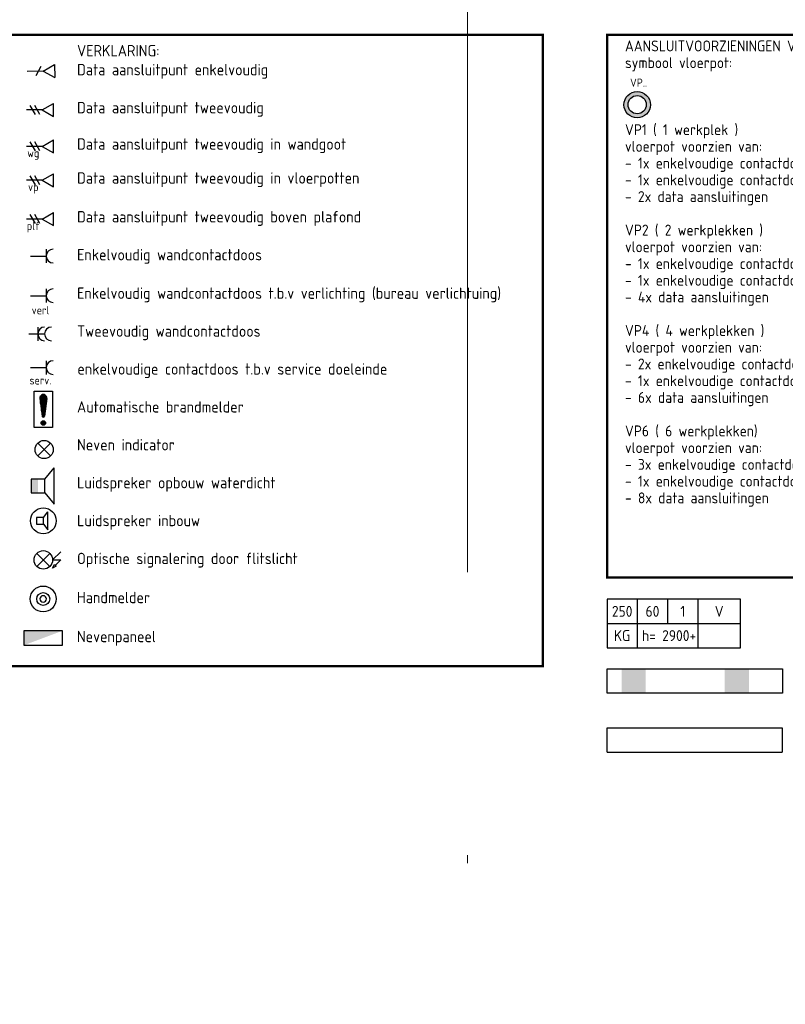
# Model space of a CAD drawing. Header units: millimetres. Extents: x -39149 to 267781, y -2340 to 58540.
# Tile 198 of 244: x 44872 to 54341, y 18454 to 30633. Entities that reach past the tile are written whole.
import ezdxf
from ezdxf.enums import TextEntityAlignment as Align

# ---------------------------------------------------------------- set-up
doc = ezdxf.new("R2010")
doc.units = ezdxf.units.MM
doc.header["$LTSCALE"] = 100
doc.header["$MEASUREMENT"] = 0
doc.linetypes.add('B0605', pattern=[141, 70, -35, 1, -35])
doc.linetypes.add('E_GOOT2', pattern=[2000, 1000, 1000])
for name, color, linetype in [('A Stramien', 7, 'Continuous'), ('AL$1A---_ALGEMEEN', 8, 'Continuous'), ('AL$1A---_ALGEMEEN--bestaand', 9, 'Continuous'), ('EL6221--_KRACHT_400', 3, 'Continuous'), ('EL6222--_KRACHT_230', 3, 'Continuous'), ('EL6311--_LICHT_BINNEN', 3, 'Continuous'), ('EL6441--_DATACOM', 3, 'Continuous'), ('EL6511--', 3, 'Continuous'), ('EL6511--_BRANDMELD', 3, 'Continuous')]:
    doc.layers.add(name, color=color, linetype=linetype)
doc.styles.add('buro-012', font='isocp.shx', dxfattribs={"height": 120})
doc.styles.add('BURO-018', font='isocp.shx', dxfattribs={"height": 180})
doc.styles.add('GENERATED_STYLE_3', font='swiss.ttf', dxfattribs={"width": 0.96})
doc.styles.add('STABICAD-012', font='ISOCP.SHX', dxfattribs={"height": 1.2})
doc.styles.add('STABICAD-018', font='ISOCP.SHX', dxfattribs={"height": 1.8})
doc.styles.get("Standard").update_dxf_attribs({"font": 'txt', "bigfont": 'BIGFONT.SHX'})

# ---------------------------------------------------------------- blocks, each defined once
blk = doc.blocks.new('Standard grid marker_18')
at = {"layer": 'A Stramien', "color": 8, "linetype": 'B0605', "lineweight": 0}
blk.add_line((4000, 0), (46395, 0), dxfattribs=at)
at = {"layer": 'A Stramien', "color": 4, "lineweight": 0, "style": 'GENERATED_STYLE_3'}
blk.add_attdef('AC_MARKERTEXT_1', text='', height=100, rotation=90, dxfattribs=at).set_placement((-20, -50), align=Align.BOTTOM_LEFT)
blk = doc.blocks.new('E00129')
at = {"color": 0, "linetype": 'Continuous'}
for p, q in [((-11, 8), (-11, 0)), ((11, 8), (-11, 8)), ((-6, 8), (-6, 0)), ((-1, 8), (-1, 4)), ((4, 8), (4, 0)), ((11, 0), (11, 8)), ((-11, 4), (11, 4)), ((-11, 0), (11, 0))]:
    blk.add_line(p, q, dxfattribs=at)
at = {"color": 0, "linetype": 'Continuous', "style": 'BURO-018'}
for tag, p in [('E_TEXT1', (-8.5, 6)), ('E_TEXT2', (-3.5, 6)), ('E_TEXT3', (1.5, 6)), ('E_TEXT4', (7.5, 6)), ('E_TEXT5', (-8.5, 2)), ('E_TEXT6', (-1, 2)), ('E_TEXT7', (7.5, 2))]:
    blk.add_attdef(tag, text='', height=1.8, dxfattribs=at).set_placement(p, align=Align.MIDDLE)
blk = doc.blocks.new('E00415')
at = {"linetype": 'Continuous'}
h = blk.add_hatch(color=0, dxfattribs=at)
edge = h.paths.add_edge_path()
edge.add_arc((0, 0), 2.9, 0, 360)
edge = h.paths.add_edge_path(flags=17)
edge.add_arc((0, 0), 2, 0, 360)
at = {"color": 0, "linetype": 'Continuous'}
for radius in [2.9, 2]:
    blk.add_circle((0, 0), radius, dxfattribs=at)
at = {"color": 0, "linetype": 'Continuous', "style": 'BURO-018'}
for tag, p in [('PANEL', (0, 8)), ('CIRCUIT', (0, 5)), ('SUBCIRCUIT', (4.5, 5))]:
    blk.add_attdef(tag, text='', height=1.8, dxfattribs=at).set_placement(p, align=Align.MIDDLE)
at = {"color": 0, "linetype": 'Continuous', "style": 'BURO-018', "flags": 1}
for tag, p in [('POWERCODE', (13, 5)), ('ARTICLECODE', (0, 0))]:
    blk.add_attdef(tag, text='', height=1.8, dxfattribs=at).set_placement(p, align=Align.MIDDLE)
blk = doc.blocks.new('E00152')
at = {"color": 0, "linetype": 'Continuous'}
for p, q in [((-1.44, 7), (1.44, 7)), ((0, 4.5), (-1.44, 7)), ((0, 4.5), (1.44, 7)), ((0, 4.5), (0, 1)), ((-1, 4), (1, 2.85))]:
    blk.add_line(p, q, dxfattribs=at)
at = {"color": 7, "style": 'BURO-018'}
for tag, p in [('COMMENT1', (0, 12)), ('DATACOM1', (0, 9))]:
    blk.add_attdef(tag, text='', height=1.8, dxfattribs=at).set_placement(p, align=Align.MIDDLE)
at = {"color": 0, "style": 'BURO-018'}
blk.add_attdef('TEXT1', text='', height=1.8, dxfattribs=at).set_placement((2.5, 6), align=Align.MIDDLE)
at = {"color": 0, "linetype": 'Continuous', "style": 'BURO-018', "flags": 1}
blk.add_attdef('ARTICLECODE', text='', height=1.8, dxfattribs=at).set_placement((0, 0), align=Align.MIDDLE)
blk = doc.blocks.new('E00497')
at = {"color": 0}
for p, q in [((0, 0.75), (-1.5, 0.75)), ((0, 0.75), (1, 2)), ((0, -0.75), (0, 0.75)), ((1, -2), (1, 2)), ((-1.5, -0.75), (0, -0.75)), ((0, -0.75), (1, -2))]:
    blk.add_line(p, q, dxfattribs=at)
blk.add_line((-1.5, 0.75), (-1.5, -0.75))
blk.add_circle((0, 0), 2.84, dxfattribs=at)
at = {"color": 0, "linetype": 'Continuous', "style": 'BURO-018'}
blk.add_attdef('TEXT1', text='', height=1.8, dxfattribs=at).set_placement((0, 4.5), align=Align.MIDDLE)
at = {"color": 0, "linetype": 'Continuous', "style": 'BURO-018', "flags": 1}
blk.add_attdef('ARTICLECODE', text='', height=1.8, dxfattribs=at).set_placement((0, 0), align=Align.MIDDLE)
blk = doc.blocks.new('090907WD')
at = {"color": 0, "linetype": 'Continuous'}
for p, q in [((4, 6), (-4, 6)), ((-1.5, 4), (-4, 6)), ((1.5, 4), (4, 6)), ((1.5, 4), (-1.5, 4)), ((-1.5, 4), (-1.5, 1)), ((1.5, 1), (1.5, 4)), ((-1.5, 1), (1.5, 1))]:
    blk.add_line(p, q, dxfattribs=at)
at = {"color": 0}
blk.add_solid([(-1.5, 2.5), (1.5, 2.5), (-1.5, 1), (1.5, 1)], dxfattribs=at)
at = {"color": 0, "linetype": 'Continuous', "style": 'BURO-018'}
blk.add_attdef('SWITCHCODE', text='', height=1.8, dxfattribs=at).set_placement((0, 8), align=Align.MIDDLE)
at = {"color": 0, "linetype": 'Continuous', "style": 'BURO-018', "flags": 1}
blk.add_attdef('ARTICLECODE', text='', height=1.8, dxfattribs=at).set_placement((0, 0), align=Align.MIDDLE)
blk = doc.blocks.new('111304A')
at = {"layer": 'AL$1A---_ALGEMEEN', "color": 0, "linetype": 'Continuous'}
for p, q in [((0, 1), (0, 4.5)), ((-1.5, 3), (1.5, 3))]:
    blk.add_line(p, q, dxfattribs=at)
for centre in [(0, 6), (0, 4.5)]:
    blk.add_arc(centre, 1.5, 180, 0, dxfattribs=at)
at = {"layer": 'AL$1A---_ALGEMEEN', "color": 0, "linetype": 'Continuous', "style": 'BURO-018'}
for tag, p in [('CIRCUIT', (0, 8.5)), ('PANEL', (0, 8.5)), ('SUBCIRCUIT', (4.5, 8.5))]:
    blk.add_attdef(tag, text='', height=1.8, dxfattribs=at).set_placement(p, align=Align.MIDDLE)
at = {"layer": 'AL$1A---_ALGEMEEN', "color": 0, "linetype": 'Continuous', "style": 'BURO-018', "flags": 1}
for tag, p in [('POWERCODE', (13, 8.5)), ('ARTICLECODE', (0, 0))]:
    blk.add_attdef(tag, text='', height=1.8, dxfattribs=at).set_placement(p, align=Align.MIDDLE)
blk = doc.blocks.new('111304')
at = {"color": 0, "linetype": 'Continuous'}
for p, q in [((-1.5, 4.5), (1.5, 4.5)), ((0, 1), (0, 4.5))]:
    blk.add_line(p, q, dxfattribs=at)
blk.add_arc((0, 6), 1.5, 180, 0, dxfattribs=at)
at = {"color": 0, "linetype": 'Continuous', "style": 'BURO-018'}
for tag, p in [('PANEL', (0, 11.5)), ('CIRCUIT', (0, 8.5)), ('SUBCIRCUIT', (4.5, 8.5))]:
    blk.add_attdef(tag, text='', height=1.8, dxfattribs=at).set_placement(p, align=Align.MIDDLE)
at = {"color": 0, "linetype": 'Continuous', "style": 'BURO-018', "flags": 1}
for tag, p in [('POWERCODE', (13, 8.5)), ('ARTICLECODE', (0, 0))]:
    blk.add_attdef(tag, text='', height=1.8, dxfattribs=at).set_placement(p, align=Align.MIDDLE)
blk = doc.blocks.new('E00153')
at = {"color": 0, "linetype": 'Continuous'}
for p, q in [((-1.44, 7), (1.44, 7)), ((0, 4.5), (-1.44, 7)), ((0, 4.5), (1.44, 7)), ((0, 4.5), (0, 1)), ((-1, 4), (1, 2.85)), ((-1, 3), (1, 1.85))]:
    blk.add_line(p, q, dxfattribs=at)
at = {"color": 7, "style": 'BURO-018'}
for tag, p in [('COMMENT1', (-6, 12)), ('COMMENT2', (6, 12)), ('DATACOM1', (-6, 9)), ('DATACOM2', (6, 9))]:
    blk.add_attdef(tag, text='', height=1.8, dxfattribs=at).set_placement(p, align=Align.MIDDLE)
at = {"color": 0, "style": 'BURO-018'}
blk.add_attdef('TEXT1', text='', height=1.8, dxfattribs=at).set_placement((2.5, 6), align=Align.MIDDLE)
at = {"color": 0, "linetype": 'Continuous', "style": 'BURO-018', "flags": 1}
blk.add_attdef('ARTICLECODE', text='', height=1.8, dxfattribs=at).set_placement((0, 0), align=Align.MIDDLE)
blk = doc.blocks.new('VB654FLL')
at = {"color": 0}
for p, q in [((-1.44, -1.44), (1.44, 1.44)), ((-1.44, 1.44), (1.44, -1.44))]:
    blk.add_line(p, q, dxfattribs=at)
at = {"color": 0, "linetype": 'Continuous'}
for p, q in [((3.84, 1.8), (2.04, 0)), ((2.04, 0), (3.84, 0)), ((3.84, 0), (2.64, -1.2)), ((2.04, -1.8), (2.46, -1.03)), ((2.8, -1.37), (2.04, -1.8)), ((2.46, -1.03), (2.8, -1.37))]:
    blk.add_line(p, q, dxfattribs=at)
at = {"color": 0}
blk.add_circle((0, 0), 2.04, dxfattribs=at)
at = {"color": 0, "linetype": 'Continuous', "style": 'BURO-018'}
blk.add_attdef('TEXT1', text='', height=1.8, dxfattribs=at).set_placement((0, 4.54), align=Align.MIDDLE)
at = {"color": 0, "linetype": 'Continuous', "style": 'BURO-018', "flags": 1}
blk.add_attdef('ARTICLECODE', (0, 0), '', height=1.8, dxfattribs=at)
at = {"layer": 'EL6311--_LICHT_BINNEN', "color": 1, "style": 'STABICAD-012'}
blk.add_attdef('FIREPROTECTION_PANEL', text='', height=1.8, dxfattribs=at).set_placement((574.71, 341.29), align=Align.MIDDLE)
at = {"layer": 'EL6511--_BRANDMELD', "color": 1, "style": 'STABICAD-018'}
for tag in ['CODING2', 'CODING1']:
    blk.add_attdef(tag, (0, 0), '', height=1.8, dxfattribs=at)
blk = doc.blocks.new('E00024')
at = {"color": 0, "linetype": 'Continuous'}
for p, q in [((-1.41, 1.59), (1.41, 4.41)), ((-1.41, 4.41), (1.41, 1.59))]:
    blk.add_line(p, q, dxfattribs=at)
blk.add_circle((0, 3), 2, dxfattribs=at)
at = {"color": 0, "linetype": 'Continuous', "style": 'BURO-018'}
blk.add_attdef('TEXT1', text='', height=1.8, dxfattribs=at).set_placement((0, 7.5), align=Align.MIDDLE)
at = {"color": 0, "linetype": 'Continuous', "style": 'BURO-018', "flags": 1}
blk.add_attdef('ARTICLECODE', (0, 0), '', height=1.8, dxfattribs=at)
at = {"layer": 'EL6222--_KRACHT_230', "color": 1, "style": 'STABICAD-012'}
blk.add_attdef('FIREPROTECTION_PANEL', text='', height=1.8, dxfattribs=at).set_placement((417.28, 62.69), align=Align.MIDDLE)
at = {"layer": 'EL6511--_BRANDMELD', "color": 1, "style": 'STABICAD-012'}
for tag, p in [('FIREPROTECTION_ZONE', (482.91, 371.43)), ('CODING2', (482.91, 369.43)), ('FIREPROTECTION_HARDWARENUMBER', (482.91, 367.43))]:
    blk.add_attdef(tag, text='', height=1.8, dxfattribs=at).set_placement(p, align=Align.MIDDLE)
at = {"layer": 'EL6511--_BRANDMELD'}
blk.add_attdef('CODING1', (0, 0), '', height=0.2, dxfattribs=at)
blk = doc.blocks.new('*X1918')
at = {"layer": 'AL$1A---_ALGEMEEN--bestaand', "color": 0, "linetype": 'Continuous'}
for p, q in [((159.4, 200.26), (159.4, 201.95)), ((159.6, 198.67), (159.6, 202.13)), ((159.8, 197.35), (159.8, 202.22)), ((160, 197.25), (160, 202.25)), ((160.2, 197.35), (160.2, 202.22)), ((160.4, 198.67), (160.4, 202.13)), ((160.6, 200.26), (160.6, 201.95)), ((159.6, 195.7), (159.6, 196.3)), ((159.8, 195.54), (159.8, 196.46)), ((160, 195.5), (160, 196.5)), ((160.2, 195.54), (160.2, 196.46)), ((160.4, 195.7), (160.4, 196.3))]:
    blk.add_line(p, q, dxfattribs=at)
blk = doc.blocks.new('1116A7')
at = {"layer": 'AL$1A---_ALGEMEEN--bestaand', "color": 0, "linetype": 'Continuous'}
for p, q in [((-2, -4), (-2, 4)), ((-2, 4), (2, 4)), ((-0.74, 2.41), (-0.25, -1.53)), ((0.74, 2.41), (0.25, -1.53)), ((2, 4), (2, -4)), ((2, -4), (-2, -4))]:
    blk.add_line(p, q, dxfattribs=at)
blk.add_circle((0, -3), 0.5, dxfattribs=at)
for centre, radius, start, end in [((0, 2.5), 0.75, 352.8192, 187.1808), ((0, -1.5), 0.25, 187.1808, 352.8192)]:
    blk.add_arc(centre, radius, start, end, dxfattribs=at)
blk.add_blockref('*X1918', (-160, -199), dxfattribs=at)
at = {"layer": 'AL$1A---_ALGEMEEN--bestaand', "color": 0, "linetype": 'Continuous', "style": 'BURO-018'}
blk.add_attdef('TEXT1', text='', height=1.8, dxfattribs=at).set_placement((0, 6.5), align=Align.MIDDLE)
at = {"layer": 'AL$1A---_ALGEMEEN--bestaand', "color": 0, "linetype": 'Continuous', "style": 'BURO-018', "flags": 1}
blk.add_attdef('ARTICLECODE', (0, 0), '', height=1.8, dxfattribs=at)
at = {"layer": 'EL6221--_KRACHT_400', "color": 1, "style": 'STABICAD-012'}
blk.add_attdef('FIREPROTECTION_PANEL', text='', height=1.8, dxfattribs=at).set_placement((716.25, 450.77), align=Align.MIDDLE)
at = {"layer": 'EL6222--_KRACHT_230', "color": 1, "style": 'STABICAD-018'}
for tag in ['FIREPROTECTION_HARDWARENUMBER', 'FIREPROTECTION_ZONE']:
    blk.add_attdef(tag, (0, 0), '', height=1.8, dxfattribs=at)
at = {"layer": 'EL6311--_LICHT_BINNEN', "color": 1, "style": 'STABICAD-018'}
blk.add_attdef('CODING2', (0, 0), '', height=1.8, dxfattribs=at)
at = {"layer": 'EL6441--_DATACOM', "color": 1, "style": 'STABICAD-018'}
blk.add_attdef('CODING1', (0, 0), '', height=1.8, dxfattribs=at)
blk = doc.blocks.new('E00023')
at = {"layer": 'AL$1A---_ALGEMEEN--bestaand', "color": 0, "linetype": 'Continuous'}
blk.add_lwpolyline([(-0.5, 3, 1), (0.5, 3, 1)], format="xyb", close=True, dxfattribs=at)
for radius in [2, 1]:
    blk.add_circle((0, 3), radius, dxfattribs=at)
at = {"layer": 'AL$1A---_ALGEMEEN--bestaand', "color": 0, "linetype": 'Continuous', "style": 'BURO-018'}
blk.add_attdef('TEXT1', text='', height=1.8, dxfattribs=at).set_placement((0, 7.5), align=Align.MIDDLE)
at = {"layer": 'AL$1A---_ALGEMEEN--bestaand', "color": 0, "linetype": 'Continuous', "style": 'BURO-018', "flags": 1}
blk.add_attdef('ARTICLECODE', (0, 0), '', height=1.8, dxfattribs=at)
at = {"layer": 'EL6221--_KRACHT_400', "color": 1, "style": 'STABICAD-012'}
blk.add_attdef('FIREPROTECTION_PANEL', text='', height=1.8, dxfattribs=at).set_placement((681.78, 436.62), align=Align.MIDDLE)
at = {"layer": 'EL6441--_DATACOM', "color": 1, "style": 'STABICAD-018'}
blk.add_attdef('CODING2', (0, 0), '', height=1.8, dxfattribs=at)
at = {"layer": 'EL6511--_BRANDMELD', "color": 1, "style": 'STABICAD-018'}
for tag in ['CODING1', 'FIREPROTECTION_HARDWARENUMBER', 'FIREPROTECTION_ZONE']:
    blk.add_attdef(tag, (0, 0), '', height=1.8, dxfattribs=at)
blk = doc.blocks.new('E00026')
at = {"color": 0, "linetype": 'Continuous'}
for p, q in [((-4, 4), (-4, 1)), ((4, 4), (-4, 4)), ((4, 1), (4, 4)), ((-4, 1), (4, 1))]:
    blk.add_line(p, q, dxfattribs=at)
blk.add_solid([(-4, 4), (4, 4), (-4, 1)], dxfattribs=at)
at = {"color": 0, "linetype": 'Continuous', "style": 'STABICAD-018'}
for tag, p in [('CODING1', (-0.27, 8.96)), ('CODING2', (0, 6.5)), ('ARTICLECODE', (0, 0)), ('FIREPROTECTION_PANEL', (3.88, -2.15)), ('FIREPROTECTION_ZONE', (4.1, -4.45)), ('FIREPROTECTION_HARDWARENUMBER', (10.68, -6.63))]:
    blk.add_attdef(tag, text='', height=1.8, dxfattribs=at).set_placement(p, align=Align.MIDDLE)

msp = doc.modelspace()

# ---------------------------------------------------------------- linework, layer by layer
at = {"layer": 'EL6222--_KRACHT_230'}
for p, q in [((52135.9, 21874.1), (54303.1, 21874.1)), ((52135.9, 21574.1), (52135.9, 21874.1)), ((54303.1, 21874.1), (54303.1, 21574.1)), ((52135.9, 21574.1), (54303.1, 21574.1))]:
    msp.add_line(p, q, dxfattribs=at)
at = {"layer": 'EL6222--_KRACHT_230', "color": 0, "const_width": 28.1}
msp.add_lwpolyline([(52137.5, 30445.3), (58784.4, 30445.3), (58784.4, 23732.8), (52137.5, 23732.8)], close=True, dxfattribs=at)
at = {"layer": 'EL6222--_KRACHT_230'}
msp.add_lwpolyline([(54307.5, 22302.5), (52135.9, 22302.5), (52135.9, 22602.5), (54307.5, 22602.5)], close=True, dxfattribs=at)
for points in [[(52615.3, 22302.5), (52315.3, 22302.5), (52615.3, 22602.5), (52315.3, 22602.5)], [(53890.3, 22302.5), (53590.3, 22302.5), (53890.3, 22602.5), (53590.3, 22602.5)]]:
    msp.add_solid(points, dxfattribs=at)
at = {"layer": 'EL6511--_BRANDMELD', "color": 0, "const_width": 28.1}
msp.add_lwpolyline([(44694, 30445.3), (51341, 30445.3), (51341, 22637.9), (44694, 22637.9)], close=True, dxfattribs=at)

# ---------------------------------------------------------------- block references
at = {"layer": 'A Stramien', "color": 1, "linetype": 'Continuous', "lineweight": 0, "zscale": 1000, "rotation": 270}
msp.add_blockref('Standard grid marker_18', (50411.5, 48900), dxfattribs=at)
at = {"layer": 'EL6222--_KRACHT_230', "linetype": 'Continuous'}
ref = msp.add_blockref('E00415', (52509.1, 29581.8), dxfattribs=dict(at, xscale=56.25, yscale=56.25, zscale=56.25))
ref.add_attrib('ARTICLECODE', 'VP..', dxfattribs={"layer": '0', "color": 3, "linetype": 'ByBlock', "height": 101.25, "style": 'BURO-018'}).set_placement((52526.8, 29853.5), align=Align.MIDDLE)
at = {"layer": 'EL6222--_KRACHT_230', "linetype": 'E_GOOT2'}
ref = msp.add_blockref('E00129', (52960.9, 22864.9), dxfattribs=dict(at, xscale=75, yscale=75, zscale=75))
ref.add_attrib('E_TEXT1', '250', dxfattribs={"layer": '0', "color": 0, "linetype": 'Continuous', "height": 135, "style": 'BURO-018'}).set_placement((52323.4, 23314.9), align=Align.MIDDLE)
ref.add_attrib('E_TEXT2', '60', dxfattribs={"layer": '0', "color": 0, "linetype": 'Continuous', "height": 135, "style": 'BURO-018'}).set_placement((52698.4, 23314.9), align=Align.MIDDLE)
ref.add_attrib('E_TEXT3', '1', dxfattribs={"layer": '0', "color": 0, "linetype": 'Continuous', "height": 135, "style": 'BURO-018'}).set_placement((53073.4, 23314.9), align=Align.MIDDLE)
ref.add_attrib('E_TEXT4', 'V', dxfattribs={"layer": '0', "color": 0, "linetype": 'Continuous', "height": 135, "style": 'BURO-018'}).set_placement((53523.4, 23314.9), align=Align.MIDDLE)
ref.add_attrib('E_TEXT5', 'KG', dxfattribs={"layer": '0', "color": 0, "linetype": 'Continuous', "height": 135, "style": 'BURO-018'}).set_placement((52323.4, 23014.9), align=Align.MIDDLE)
ref.add_attrib('E_TEXT6', 'h= 2900+', dxfattribs={"layer": '0', "color": 1, "linetype": 'Continuous', "height": 135, "style": 'BURO-018'}).set_placement((52903.5, 23014.9), align=Align.MIDDLE)
at = {"layer": 'EL6511--', "linetype": 'Continuous', "xscale": 60, "yscale": 60, "zscale": 0.6}
msp.add_blockref('E00026', (45162.5, 22834.8), dxfattribs=at)
at = {"layer": 'EL6511--_BRANDMELD', "linetype": 'Continuous'}
for name, p, xscale, yscale, zscale, rotation in [('E00152', (44910.4, 29991.5), 56.24999999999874, 56.24999999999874, 56.24999999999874, 271.2079079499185), ('E00153', (44898.2, 29516.5), -56.25, 56.25, 56.25000000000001, 270), ('111304', (44948, 27708.4), 56.25, 56.25, 56.25, 270), ('111304A', (44927.7, 26746.7), 56.25, 56.25, 56.25, 270), ('090907WD', (44959.9, 24863.8), 56.25, 56.25, 56.25, 270), ('E00023', (45163.2, 23707.8), 80, 80, 80, 180)]:
    msp.add_blockref(name, p, dxfattribs=dict(at, xscale=xscale, yscale=yscale, zscale=zscale, rotation=rotation))
ref = msp.add_blockref('E00153', (44898.2, 29066.5), dxfattribs=dict(at, xscale=-56.25, yscale=56.25, zscale=56.25000000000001, rotation=270))
ref.add_attrib('ARTICLECODE', 'wg', dxfattribs={"layer": '0', "color": 3, "linetype": 'ByBlock', "height": 101.25, "style": 'BURO-018'}).set_placement((45040.4, 28967.7), align=Align.MIDDLE)
ref = msp.add_blockref('E00153', (44898.2, 28646.5), dxfattribs=dict(at, xscale=-56.25, yscale=56.25, zscale=56.25000000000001, rotation=270))
ref.add_attrib('ARTICLECODE', 'vp', dxfattribs={"layer": '0', "color": 3, "linetype": 'ByBlock', "height": 101.25, "style": 'BURO-018'}).set_placement((45040.4, 28547.7), align=Align.MIDDLE)
ref = msp.add_blockref('E00153', (44898.2, 28166.5), dxfattribs=dict(at, xscale=-56.25, yscale=56.25, zscale=56.25000000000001, rotation=270))
ref.add_attrib('ARTICLECODE', 'plf', dxfattribs={"layer": '0', "color": 3, "linetype": 'ByBlock', "height": 101.25, "style": 'BURO-018'}).set_placement((45040.4, 28067.7), align=Align.MIDDLE)
ref = msp.add_blockref('111304', (44948, 27218.9), dxfattribs=dict(at, xscale=56.25, yscale=56.25, zscale=56.25, rotation=270))
ref.add_attrib('ARTICLECODE', 'verl', dxfattribs={"layer": '0', "color": 0, "linetype": 'ByBlock', "height": 101.25, "style": 'BURO-018'}).set_placement((45129.2, 27039.5), align=Align.MIDDLE)
ref = msp.add_blockref('111304', (44948, 26330.7), dxfattribs=dict(at, xscale=56.25, yscale=56.25, zscale=56.25, rotation=270))
ref.add_attrib('ARTICLECODE', 'serv.', dxfattribs={"layer": '0', "color": 0, "linetype": 'ByBlock', "height": 101.25, "style": 'BURO-018'}).set_placement((45129.2, 26171), align=Align.MIDDLE)
at = {"layer": 'EL6511--_BRANDMELD', "linetype": 'Continuous', "xscale": 56.25, "yscale": 56.25, "zscale": 56.25}
for name, p in [('1116A7', (45164.5, 25813.7)), ('E00024', (45174.7, 25147.3)), ('E00497', (45164.6, 24433.9)), ('VB654FLL', (45163.9, 23950.9))]:
    msp.add_blockref(name, p, dxfattribs=at)

# ---------------------------------------------------------------- texts
at = {"layer": 'EL6222--_KRACHT_230', "color": 0, "insert": (52358.6, 30375.8), "char_height": 135, "width": 6438.206, "attachment_point": 1, "line_spacing_factor": 0.92, "style": 'buro-012'}
msp.add_mtext('AANSLUITVOORZIENINGEN VLOERAANSLUITTECHNIEK\\Psymbool vloerpot:\\P\\P\\P\\PVP1 ( 1 werkplek )\\Pvloerpot voorzien van:\\P- 1x enkelvoudige contactdoos\\P- 1x enkelvoudige contactdoos t.b.v verlichting (afwijkende kleur)\\P- 2x data aansluitingen\\P\\PVP2 ( 2 werkplekken )\\Pvloerpot voorzien van:\\P- 1x enkelvoudige contactdoos\\P- 1x enkelvoudige contactdoos t.b.v verlichting (afwijkende kleur)\\P- 4x data aansluitingen\\P\\PVP4 ( 4 werkplekken )\\Pvloerpot voorzien van:\\P- 2x enkelvoudige contactdoos\\P- 1x enkelvoudige contactdoos t.b.v verlichting (afwijkende kleur)\\P- 6x data aansluitingen\\P\\PVP6 ( 6 werkplekken) \\Pvloerpot voorzien van:\\P- 3x enkelvoudige contactdoos \\P- 1x enkelvoudige contactdoos t.b.v verlichting (afwijkende kleur)\\P- 8x data aansluitingen', dxfattribs=at)
at = {"layer": 'EL6511--_BRANDMELD', "color": 0, "style": 'buro-012'}
for s, height, p in [('VERKLARING:', 140.625, (45581.4, 30180)), ('Data aansluitpunt enkelvoudig', 140.625, (45581.4, 29944.7)), ('Data aansluitpunt tweevoudig', 140.625, (45581.4, 29475)), ('Data aansluitpunt tweevoudig in wandgoot', 140.625, (45581.4, 29025)), ('Data aansluitpunt tweevoudig in vloerpotten', 140.625, (45581.4, 28605)), ('Data aansluitpunt tweevoudig boven plafond', 140.625, (45581.4, 28125)), ('Enkelvoudig wandcontactdoos', 140.625, (45581.4, 27656.2)), ('Enkelvoudig wandcontactdoos t.b.v verlichting (bureau verlichtuing)', 140.625, (45581.4, 27180.1)), ('Tweevoudig wandcontactdoos', 140.625, (45581.4, 26711.3)), ('enkelvoudige contactdoos t.b.v service doeleinde', 140.625, (45585.8, 26242.6)), ('Automatische brandmelder', 140.625, (45581.4, 25773.8)), ('Neven indicator', 140.625, (45581.4, 25305.1)), ('Luidspreker opbouw waterdicht', 140.625, (45581.4, 24836.3)), ('Luidspreker inbouw', 140.625, (45581.4, 24367.6)), ('Optische signalering door flitslicht', 140.625, (45581.4, 23898.8)), ('Handmelder', 140.62, (45580.7, 23415.8)), ('Nevenpaneel', 140.625, (45580, 22932.8))]:
    msp.add_text(s, height=height, dxfattribs=at).set_placement(p)

doc.saveas('drawing.dxf')
